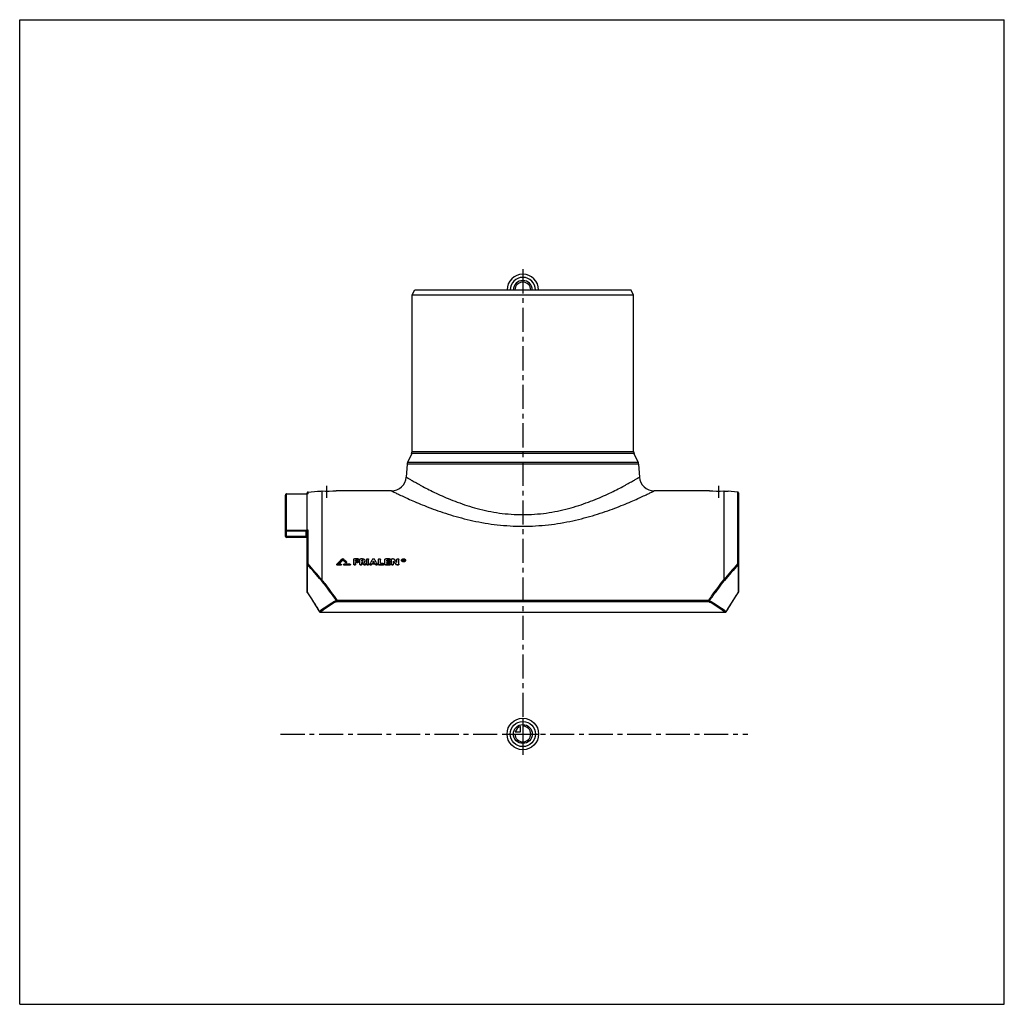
# Model space of a CAD drawing. Header units: millimetres. Extents: x 0 to 1000, y 0 to 1000.
import ezdxf

# ---------------------------------------------------------------- set-up
doc = ezdxf.new("R2010")
doc.units = ezdxf.units.MM
doc.header["$LTSCALE"] = 65.185185
doc.linetypes.add('CENTER', pattern=[0.6, 0.375, -0.075, 0.075, -0.075])
doc.layers.get('0').update_dxf_attribs({"linetype": 'CONTINUOUS'})
for name, color, linetype in [('ACHSEN_S', 7, 'CONTINUOUS'), ('FASEN', 7, 'CONTINUOUS'), ('KOERPER', 7, 'CONTINUOUS'), ('KONST.EL_MIT_GEO', 7, 'CONTINUOUS'), ('KURVEN', 7, 'CONTINUOUS'), ('RUNDUNG', 7, 'CONTINUOUS'), ('SCHNITT', 7, 'CONTINUOUS')]:
    doc.layers.add(name, color=color, linetype=linetype)

msp = doc.modelspace()

# ---------------------------------------------------------------- linework, layer by layer
at = {"color": 7, "linetype": 'Continuous'}
for p, q in [((0, 0), (0, 1000)), ((0, 1000), (1000, 1000)), ((1000, 0), (1000, 1000)), ((0, 0), (1000, 0))]:
    msp.add_line(p, q, dxfattribs=at)
at = {"layer": 'ACHSEN_S', "color": 40, "linetype": 'CENTER'}
for p, q in [((511, 746.5), (511, 253.5)), ((265, 274.5), (739.5, 274.5))]:
    msp.add_line(p, q, dxfattribs=at)
at = {"layer": 'FASEN', "color": 7, "linetype": 'Continuous'}
for p, q in [((398.5, 720.5), (401.4, 725.5)), ((398.5, 720.5), (623.5, 720.5)), ((401.4, 725.5), (620.6, 725.5)), ((623.5, 720.5), (620.6, 725.5)), ((292.9, 520.3), (302.5, 521.1)), ((729.1, 520.3), (719.5, 521.1))]:
    msp.add_line(p, q, dxfattribs=at)
at = {"layer": 'KOERPER', "color": 7, "linetype": 'Continuous'}
for p, q in [((398.5, 561.6), (398.5, 720.5)), ((623.5, 561.6), (623.5, 720.5)), ((377.6, 521.5), (321.5, 521.5)), ((700.5, 521.5), (644.4, 521.5))]:
    msp.add_line(p, q, dxfattribs=at)
at = {"layer": 'KONST.EL_MIT_GEO', "color": 7, "linetype": 'Continuous'}
for p, q in [((328.3, 451.2), (328.3, 451.5)), ((339.2, 446.8), (339.2, 451.8)), ((343.5, 452.5), (340.2, 452.5)), ((341.2, 450.1), (341.2, 451.1)), ((343.5, 451.1), (341.2, 451.1)), ((343.5, 450.9), (341.2, 450.9)), ((343.2, 450.1), (341.2, 450.1)), ((343.5, 450.9), (343.5, 451.1)), ((344.5, 451.6), (344.5, 451.8)), ((345.5, 446.8), (345.5, 451.8)), ((348, 452.5), (346.5, 452.5)), ((347.5, 450.1), (347.5, 451.1)), ((348, 451.1), (347.5, 451.1)), ((348, 450.9), (347.5, 450.9)), ((348, 450.1), (347.5, 450.1)), ((348, 450.9), (348, 451.1)), ((352.4, 446.8), (352.4, 451.8)), ((354.4, 446.8), (354.4, 451.8)), ((359.4, 449.9), (359.4, 450.1)), ((364.3, 446.8), (364.3, 451.8)), ((366.3, 447.7), (366.3, 451.8)), ((370.9, 446.8), (370.9, 451.8)), ((375.6, 452.5), (371.9, 452.5)), ((372.9, 450.1), (372.9, 451.1)), ((375.6, 451.1), (372.9, 451.1)), ((375.6, 450.9), (372.9, 450.9)), ((375.2, 450.1), (372.9, 450.1)), ((375.6, 450.9), (375.6, 451.1)), ((376.6, 451.6), (376.6, 451.8)), ((377.5, 446.8), (377.5, 451.8)), ((379.2, 452.5), (378.5, 452.5)), ((379.5, 446.8), (379.5, 450.1)), ((383.1, 448.7), (383.1, 451.8)), ((385.1, 446.8), (385.1, 451.8)), ((389.4, 450), (389.4, 451.8)), ((389.8, 451.8), (389.4, 451.8)), ((389.7, 450.2), (389.4, 450.2)), ((389.7, 451.1), (389.7, 451.6)), ((389.8, 451.6), (389.7, 451.6)), ((389.8, 451.4), (389.7, 451.4)), ((389.8, 451.1), (389.7, 451.1)), ((389.7, 450), (389.7, 450.9)), ((389.8, 450.9), (389.7, 450.9)), ((389.8, 450.7), (389.7, 450.7)), ((389.8, 451.4), (389.8, 451.6)), ((389.8, 450.7), (389.8, 450.9)), ((390, 450), (389.8, 450.7)), ((390, 451.3), (390, 451.4)), ((390, 450), (390, 450.2)), ((390.3, 450.2), (390, 450.2)), ((390.3, 451.3), (390.3, 451.4)), ((390.3, 451.1), (390.3, 451.2)), ((390.3, 450), (390.3, 450.2)), ((322, 446.7), (322, 446.5)), ((322.6, 446.1), (322.6, 446.3)), ((326, 446.3), (322.6, 446.3)), ((326, 446.1), (322.6, 446.1)), ((326, 447.1), (323.7, 447.1)), ((326, 446.1), (326, 446.3)), ((326.6, 446.5), (326.6, 446.7)), ((328.9, 446.7), (328.9, 446.5)), ((335.3, 447.1), (329.5, 447.1)), ((329.5, 446.1), (329.5, 446.3)), ((335.3, 446.3), (329.5, 446.3)), ((335.3, 446.1), (329.5, 446.1)), ((331, 448.7), (331, 448.9)), ((332, 448.9), (332, 449.1)), ((335.3, 446.1), (335.3, 446.3)), ((335.9, 446.5), (335.9, 446.7)), ((341.2, 446.8), (341.2, 448.7)), ((343.2, 448.7), (341.2, 448.7)), ((343.2, 448.5), (341.2, 448.5)), ((343.2, 448.5), (343.2, 448.7)), ((344.2, 449.2), (344.2, 449.4)), ((347.5, 446.8), (347.5, 448.7)), ((348.2, 448.7), (347.5, 448.7)), ((348.2, 448.5), (347.5, 448.5)), ((348.2, 448.5), (348.2, 448.7)), ((349.5, 446.5), (349.5, 446.7)), ((351.4, 446.8), (351.4, 447)), ((355.4, 447), (355.4, 446.8)), ((357.3, 446.5), (357.3, 446.7)), ((357.6, 447.1), (357.6, 447.3)), ((361.1, 447.3), (357.6, 447.3)), ((361.1, 447.1), (357.6, 447.1)), ((360.2, 448.7), (358.5, 448.7)), ((358.6, 448.7), (358.7, 448.8)), ((360.1, 448.7), (360, 448.8)), ((361.1, 447.1), (361.1, 447.3)), ((361.4, 446.5), (361.4, 446.7)), ((363.3, 446.8), (363.3, 447)), ((365.3, 446.1), (365.3, 446.3)), ((369, 446.3), (365.3, 446.3)), ((369, 446.1), (365.3, 446.1)), ((369, 447.7), (366.3, 447.7)), ((369, 446.1), (369, 446.3)), ((369.9, 446.8), (369.9, 447)), ((371.9, 446.1), (371.9, 446.3)), ((375.6, 446.3), (371.9, 446.3)), ((375.6, 446.1), (371.9, 446.1)), ((372.9, 447.7), (372.9, 448.7)), ((375.2, 448.7), (372.9, 448.7)), ((375.2, 448.5), (372.9, 448.5)), ((375.6, 447.7), (372.9, 447.7)), ((375.2, 448.5), (375.2, 448.7)), ((375.6, 446.1), (375.6, 446.3)), ((376.2, 449.2), (376.2, 449.4)), ((376.6, 446.8), (376.6, 447)), ((382.6, 446.4), (382.6, 446.6)), ((383.5, 446.1), (383.5, 446.3)), ((384.1, 446.3), (383.5, 446.3)), ((384.1, 446.1), (383.5, 446.1)), ((384.1, 446.1), (384.1, 446.3)), ((389.7, 450), (389.4, 450)), ((390.3, 450), (390, 450))]:
    msp.add_line(p, q, dxfattribs=at)
for centre, radius, start, end in [((681.3, 76.1), 516.3, 133.2199, 134.0872), ((683.6, 75.2), 517.5, 133.3661, 134.0603), ((682.9, 75.4), 516.7, 133.3311, 133.9925), ((-24.1, 78.4), 513.2, 46.2189, 46.6359), ((-23.7, 78.1), 512.9, 46.2537, 46.6706), ((-20.7, 80.4), 510.3, 46.297, 46.7835), ((754, 202.5), 467.7, 147.7446, 148.4401), ((755.6, 202.8), 467.1, 148.0361, 148.232), ((-36.9, 202.8), 467.1, 31.768, 31.9639), ((-35.3, 202.5), 467.7, 31.5599, 32.2553), ((17.1, 128.9), 484.3, 40.9964, 41.5506), ((26.7, 135.3), 474.7, 41.3232, 41.8851), ((389.8, 449.7), 2.24, 98.7124, 103.8038), ((389.8, 449.6), 2.32, 96.2279, 98.7381), ((389.9, 449.6), 2.37, 86.3704, 96.1963), ((389.8, 451), 0.355, 85.838, 90.0123), ((389.8, 451.5), 0.35, 270.0065, 274.2615), ((389.8, 451.1), 0.28, 63.0979, 68.0112), ((389.9, 451.3), 0.125, 351.5247, 359.9787), ((390.1, 451.1), 0.287, 347.1172, 359.9461), ((-48.1, 188.7), 474, 32.9796, 33.2748), ((-47.4, 188.6), 473.4, 33.0114, 33.3067), ((-43.2, 190.5), 470.7, 33.0656, 33.3606), ((348.7, 450.9), 2.21, 309.0769, 312.6095), ((754.2, 203.2), 465.5, 148.0048, 148.1574), ((-35.5, 203.2), 465.5, 31.8426, 31.9952), ((17.6, 128.7), 483.9, 41.0308, 41.5852), ((389.8, 452.1), 2.26, 258.6566, 263.7959)]:
    msp.add_arc(centre, radius, start, end, dxfattribs=at)
for centre, end_param in [((390, 274.5), -0.80124), ((390.3, 274.5), -0.80081)]:
    msp.add_ellipse(centre, major_axis=(-39.5, 247.2), ratio=0.15364, start_param=-0.80515, end_param=end_param, dxfattribs=at)
for points, knots in [([(327.8, 452.3), (327.9, 452.5), (328.3, 452.6), (328.6, 452.5), (328.7, 452.3)], [0, 0, 0, 0, 0.50001, 1, 1, 1, 1]), ([(339.2, 451.8), (339.2, 451.9), (339.3, 452.1), (339.5, 452.3), (339.9, 452.5), (340.1, 452.5), (340.2, 452.5)], [0, 0, 0, 0, 0.20782, 0.44231, 0.71038, 1, 1, 1, 1]), ([(343.2, 450.1), (343.3, 450.1), (343.6, 450.1), (343.9, 450), (344.1, 449.7), (344.2, 449.5), (344.2, 449.4)], [0, 0, 0, 0, 0.28819, 0.55557, 0.79057, 1, 1, 1, 1]), ([(343.5, 452.5), (343.7, 452.5), (343.9, 452.5), (344.2, 452.3), (344.5, 452.1), (344.5, 451.9), (344.5, 451.8)], [0, 0, 0, 0, 0.28961, 0.5577, 0.79217, 1, 1, 1, 1]), ([(344.5, 451.8), (344.5, 451.7), (344.5, 451.5), (344.2, 451.3), (343.9, 451.2), (343.7, 451.1), (343.5, 451.1)], [0, 0, 0, 0, 0.20787, 0.44261, 0.7107, 1, 1, 1, 1]), ([(344.5, 451.6), (344.5, 451.5), (344.5, 451.3), (344.2, 451.1), (343.9, 451), (343.7, 450.9), (343.5, 450.9)], [0, 0, 0, 0, 0.20757, 0.44298, 0.70797, 1, 1, 1, 1]), ([(345.5, 451.8), (345.5, 451.9), (345.6, 452.1), (345.8, 452.3), (346.1, 452.5), (346.4, 452.5), (346.5, 452.5)], [0, 0, 0, 0, 0.20782, 0.44231, 0.71038, 1, 1, 1, 1]), ([(348, 452.5), (348.4, 452.5), (349.1, 452.4), (349.9, 452), (350.6, 451.4), (350.7, 450.9), (350.7, 450.6)], [0, 0, 0, 0, 0.28916, 0.55688, 0.79142, 1, 1, 1, 1]), ([(348.7, 450.6), (348.7, 450.7), (348.7, 450.8), (348.5, 451), (348.3, 451.1), (348.1, 451.1), (348, 451.1)], [0, 0, 0, 0, 0.20864, 0.44344, 0.71112, 1, 1, 1, 1]), ([(348.6, 450.7), (348.6, 450.8), (348.4, 450.9), (348.2, 450.9), (348, 450.9)], [0, 0, 0, 0, 0.23124, 1, 1, 1, 1]), ([(348, 450.1), (348.1, 450.1), (348.3, 450.2), (348.5, 450.3), (348.7, 450.4), (348.7, 450.6), (348.7, 450.6)], [0, 0, 0, 0, 0.28866, 0.55635, 0.79132, 1, 1, 1, 1]), ([(348.7, 450.5), (348.7, 450.6), (348.7, 450.6), (348.6, 450.7), (348.6, 450.7)], [0, 0, 0, 0, 0.23464, 1, 1, 1, 1]), ([(350.7, 450.6), (350.7, 450.4), (350.6, 449.9), (350.2, 449.5), (350, 449.3)], [0, 0, 0, 0, 0.47111, 1, 1, 1, 1]), ([(350.7, 450.4), (350.7, 450.2), (350.6, 449.8), (350.3, 449.4), (350.2, 449.3)], [0, 0, 0, 0, 0.47484, 1, 1, 1, 1]), ([(352.4, 451.8), (352.4, 451.9), (352.5, 452.1), (352.7, 452.3), (353, 452.5), (353.4, 452.5), (353.8, 452.5), (354.1, 452.3), (354.3, 452.1), (354.4, 451.9), (354.4, 451.8)], [0, 0, 0, 0, 0.10391, 0.22114, 0.35519, 0.5, 0.64481, 0.77886, 0.89609, 1, 1, 1, 1]), ([(358.4, 452.1), (358.5, 452.2), (358.8, 452.5), (359.4, 452.6), (359.9, 452.5), (360.2, 452.2), (360.3, 452.1)], [0, 0, 0, 0, 0.23041, 0.50004, 0.76965, 1, 1, 1, 1]), ([(364.3, 451.8), (364.3, 451.9), (364.4, 452.1), (364.6, 452.3), (365, 452.5), (365.3, 452.5), (365.7, 452.5), (366, 452.3), (366.3, 452.1), (366.3, 451.9), (366.3, 451.8)], [0, 0, 0, 0, 0.10391, 0.22114, 0.35519, 0.5, 0.64481, 0.77886, 0.89609, 1, 1, 1, 1]), ([(370.9, 451.8), (370.9, 451.9), (371, 452.1), (371.2, 452.3), (371.6, 452.5), (371.8, 452.5), (371.9, 452.5)], [0, 0, 0, 0, 0.20782, 0.44231, 0.71038, 1, 1, 1, 1]), ([(375.2, 450.1), (375.4, 450.1), (375.6, 450.1), (375.9, 450), (376.2, 449.7), (376.2, 449.5), (376.2, 449.4)], [0, 0, 0, 0, 0.28819, 0.55557, 0.79057, 1, 1, 1, 1]), ([(375.6, 452.5), (375.7, 452.5), (375.9, 452.5), (376.3, 452.3), (376.5, 452.1), (376.6, 451.9), (376.6, 451.8)], [0, 0, 0, 0, 0.28961, 0.5577, 0.79217, 1, 1, 1, 1]), ([(376.6, 451.8), (376.6, 451.7), (376.5, 451.5), (376.3, 451.3), (375.9, 451.2), (375.7, 451.1), (375.6, 451.1)], [0, 0, 0, 0, 0.20787, 0.44261, 0.7107, 1, 1, 1, 1]), ([(376.6, 451.6), (376.6, 451.5), (376.5, 451.3), (376.3, 451.1), (375.9, 451), (375.7, 450.9), (375.6, 450.9)], [0, 0, 0, 0, 0.20757, 0.44298, 0.70797, 1, 1, 1, 1]), ([(377.5, 451.8), (377.5, 451.9), (377.6, 452.1), (377.8, 452.3), (378.2, 452.5), (378.4, 452.5), (378.5, 452.5)], [0, 0, 0, 0, 0.20782, 0.44231, 0.71038, 1, 1, 1, 1]), ([(379.2, 452.5), (379.3, 452.5), (379.6, 452.5), (379.9, 452.4), (380, 452.2)], [0, 0, 0, 0, 0.27265, 1, 1, 1, 1]), ([(383.1, 451.8), (383.1, 451.9), (383.2, 452.1), (383.4, 452.3), (383.7, 452.5), (384.1, 452.5), (384.5, 452.5), (384.8, 452.3), (385, 452.1), (385.1, 451.9), (385.1, 451.8)], [0, 0, 0, 0, 0.10391, 0.22114, 0.35519, 0.5, 0.64481, 0.77886, 0.89609, 1, 1, 1, 1]), ([(387.7, 451), (387.7, 451.2), (387.8, 451.6), (388.3, 452.1), (389, 452.4), (389.9, 452.6), (390.7, 452.4), (391.4, 452.1), (391.9, 451.6), (392, 451.2), (392, 451)], [0, 0, 0, 0, 0.10417, 0.22142, 0.35534, 0.5, 0.64466, 0.77857, 0.89583, 1, 1, 1, 1]), ([(392, 451), (392, 450.8), (391.9, 450.4), (391.4, 449.9), (390.7, 449.6), (389.9, 449.5), (389, 449.6), (388.3, 449.9), (387.8, 450.4), (387.7, 450.8), (387.7, 451)], [0, 0, 0, 0, 0.10422, 0.22176, 0.35568, 0.5, 0.64432, 0.77824, 0.89578, 1, 1, 1, 1]), ([(392, 450.8), (392, 450.6), (391.9, 450.2), (391.4, 449.7), (390.7, 449.4), (389.9, 449.3), (389, 449.4), (388.3, 449.7), (387.8, 450.2), (387.7, 450.6), (387.7, 450.8)], [0, 0, 0, 0, 0.10473, 0.22174, 0.35594, 0.50016, 0.64403, 0.77846, 0.8954, 1, 1, 1, 1]), ([(391.5, 451), (391.5, 451.2), (391.4, 451.5), (391, 451.9), (390.5, 452.1), (389.9, 452.2), (389.2, 452.1), (388.7, 451.9), (388.3, 451.5), (388.2, 451.2), (388.2, 451)], [0, 0, 0, 0, 0.10417, 0.22146, 0.35538, 0.5, 0.64462, 0.77854, 0.89583, 1, 1, 1, 1]), ([(388.3, 451.2), (388.3, 451.2), (388.3, 451.1), (388.2, 451), (388.2, 450.9)], [0, 0, 0, 0, 0.25605, 1, 1, 1, 1]), ([(388.2, 451), (388.2, 450.9), (388.3, 450.6), (388.5, 450.3), (388.9, 450), (389.2, 449.9), (389.4, 449.9)], [0, 0, 0, 0, 0.21454, 0.44909, 0.71213, 1, 1, 1, 1]), ([(389.3, 451.9), (389.1, 451.8), (388.7, 451.7), (388.4, 451.4), (388.3, 451.2)], [0, 0, 0, 0, 0.5367, 1, 1, 1, 1]), ([(389.8, 451.8), (389.8, 451.8), (390, 451.8), (390.2, 451.7), (390.3, 451.6), (390.3, 451.5), (390.3, 451.4)], [0, 0, 0, 0, 0.28935, 0.55729, 0.7919, 1, 1, 1, 1]), ([(390, 451.4), (390, 451.5), (389.9, 451.6), (389.8, 451.6), (389.8, 451.6)], [0, 0, 0, 0, 0.43817, 1, 1, 1, 1]), ([(389.8, 451.1), (389.8, 451.1), (389.9, 451.1), (390, 451.2), (390, 451.3)], [0, 0, 0, 0, 0.55459, 1, 1, 1, 1]), ([(390, 451.2), (390, 451.3), (390, 451.3), (389.9, 451.3), (389.9, 451.3)], [0, 0, 0, 0, 0.22746, 1, 1, 1, 1]), ([(391.4, 451.2), (391.3, 451.4), (390.8, 451.8), (390.3, 451.9), (390, 452)], [0, 0, 0, 0, 0.45957, 1, 1, 1, 1]), ([(390.2, 451), (390.2, 451), (390.2, 451), (390.1, 451), (390.1, 451)], [0, 0, 0, 0, 0.24033, 1, 1, 1, 1]), ([(390.3, 451), (390.3, 451), (390.3, 450.9), (390.2, 450.8), (390.2, 450.8)], [0, 0, 0, 0, 0.23076, 1, 1, 1, 1]), ([(390.3, 451.3), (390.3, 451.2), (390.3, 451.2), (390.3, 451.1), (390.3, 451.1)], [0, 0, 0, 0, 0.73692, 1, 1, 1, 1]), ([(390.4, 449.9), (390.6, 450), (390.8, 450.1), (391.2, 450.3), (391.4, 450.6), (391.5, 450.9), (391.5, 451)], [0, 0, 0, 0, 0.28694, 0.5489, 0.78371, 1, 1, 1, 1]), ([(391.5, 450.9), (391.5, 450.9), (391.5, 451), (391.4, 451.2), (391.4, 451.2)], [0, 0, 0, 0, 0.24393, 1, 1, 1, 1]), ([(322, 446.7), (322, 446.7), (322, 446.8), (322.1, 446.9), (322.1, 447)], [0, 0, 0, 0, 0.23995, 1, 1, 1, 1]), ([(322.6, 446.3), (322.5, 446.3), (322.4, 446.3), (322.2, 446.4), (322, 446.5), (322, 446.6), (322, 446.7)], [0, 0, 0, 0, 0.28643, 0.55301, 0.78878, 1, 1, 1, 1]), ([(322.6, 446.1), (322.5, 446.1), (322.4, 446.1), (322.2, 446.2), (322, 446.3), (322, 446.4), (322, 446.5)], [0, 0, 0, 0, 0.28878, 0.55125, 0.79123, 1, 1, 1, 1]), ([(326, 447.1), (326.1, 447.1), (326.3, 447.1), (326.5, 447), (326.6, 446.9), (326.6, 446.8), (326.6, 446.7)], [0, 0, 0, 0, 0.2866, 0.55318, 0.78881, 1, 1, 1, 1]), ([(326.6, 446.7), (326.6, 446.6), (326.6, 446.5), (326.5, 446.4), (326.3, 446.3), (326.1, 446.3), (326, 446.3)], [0, 0, 0, 0, 0.21124, 0.44703, 0.71362, 1, 1, 1, 1]), ([(326.6, 446.5), (326.6, 446.4), (326.6, 446.3), (326.5, 446.2), (326.3, 446.1), (326.1, 446.1), (326, 446.1)], [0, 0, 0, 0, 0.21096, 0.44833, 0.70968, 1, 1, 1, 1]), ([(328.9, 446.7), (328.9, 446.8), (329, 446.9), (329.1, 447), (329.3, 447.1), (329.4, 447.1), (329.5, 447.1)], [0, 0, 0, 0, 0.21121, 0.44686, 0.71344, 1, 1, 1, 1]), ([(329.5, 446.3), (329.4, 446.3), (329.3, 446.3), (329.1, 446.4), (329, 446.5), (328.9, 446.6), (328.9, 446.7)], [0, 0, 0, 0, 0.28642, 0.553, 0.78878, 1, 1, 1, 1]), ([(329.5, 446.1), (329.4, 446.1), (329.3, 446.1), (329.1, 446.2), (329, 446.3), (328.9, 446.4), (328.9, 446.5)], [0, 0, 0, 0, 0.28825, 0.55154, 0.79099, 1, 1, 1, 1]), ([(332, 449.1), (332, 449.1), (332, 449), (331.9, 448.9), (331.8, 448.8), (331.6, 448.7), (331.3, 448.7), (331, 448.8), (331, 448.9)], [0, 0, 0, 0, 0.1012, 0.21091, 0.33313, 0.46674, 0.74562, 1, 1, 1, 1]), ([(332, 448.9), (332, 448.9), (332, 448.8), (331.9, 448.6), (331.6, 448.5), (331.3, 448.5), (331, 448.6), (331, 448.7)], [0, 0, 0, 0, 0.10155, 0.2129, 0.46422, 0.74382, 1, 1, 1, 1]), ([(331.9, 449.4), (331.9, 449.3), (332, 449.3), (332, 449.2), (332, 449.1)], [0, 0, 0, 0, 0.26985, 1, 1, 1, 1]), ([(335.3, 447.1), (335.4, 447.1), (335.5, 447.1), (335.7, 447), (335.8, 446.9), (335.9, 446.8), (335.9, 446.7)], [0, 0, 0, 0, 0.2866, 0.55318, 0.78881, 1, 1, 1, 1]), ([(335.9, 446.7), (335.9, 446.6), (335.8, 446.5), (335.7, 446.4), (335.5, 446.3), (335.4, 446.3), (335.3, 446.3)], [0, 0, 0, 0, 0.21124, 0.44703, 0.71362, 1, 1, 1, 1]), ([(335.9, 446.5), (335.9, 446.4), (335.8, 446.3), (335.7, 446.2), (335.5, 446.1), (335.4, 446.1), (335.3, 446.1)], [0, 0, 0, 0, 0.21096, 0.44833, 0.70968, 1, 1, 1, 1]), ([(341.2, 447), (341.2, 446.9), (341.2, 446.7), (340.9, 446.5), (340.6, 446.3), (340.2, 446.3), (339.9, 446.3), (339.5, 446.5), (339.3, 446.7), (339.2, 446.9), (339.2, 447)], [0, 0, 0, 0, 0.10553, 0.2234, 0.35676, 0.5, 0.64325, 0.7766, 0.89448, 1, 1, 1, 1]), ([(341.2, 446.8), (341.2, 446.7), (341.2, 446.5), (340.9, 446.3), (340.6, 446.1), (340.2, 446.1), (339.9, 446.1), (339.5, 446.3), (339.3, 446.5), (339.2, 446.7), (339.2, 446.8)], [0, 0, 0, 0, 0.1068, 0.2231, 0.35757, 0.49978, 0.64286, 0.77664, 0.89334, 1, 1, 1, 1]), ([(344.2, 449.4), (344.2, 449.4), (344.1, 449.2), (343.9, 448.9), (343.6, 448.8), (343.3, 448.7), (343.2, 448.7)], [0, 0, 0, 0, 0.20948, 0.44472, 0.71211, 1, 1, 1, 1]), ([(344.2, 449.2), (344.2, 449.1), (344.1, 448.9), (343.9, 448.7), (343.6, 448.6), (343.3, 448.5), (343.2, 448.5)], [0, 0, 0, 0, 0.20913, 0.44503, 0.70933, 1, 1, 1, 1]), ([(347.5, 447), (347.5, 446.9), (347.4, 446.7), (347.2, 446.5), (346.9, 446.3), (346.5, 446.3), (346.1, 446.3), (345.8, 446.5), (345.6, 446.7), (345.5, 446.9), (345.5, 447)], [0, 0, 0, 0, 0.10553, 0.2234, 0.35676, 0.5, 0.64325, 0.7766, 0.89448, 1, 1, 1, 1]), ([(347.5, 446.8), (347.5, 446.7), (347.4, 446.5), (347.2, 446.3), (346.9, 446.1), (346.5, 446.1), (346.1, 446.1), (345.8, 446.3), (345.6, 446.5), (345.5, 446.7), (345.5, 446.8)], [0, 0, 0, 0, 0.1068, 0.2231, 0.35757, 0.49978, 0.64286, 0.77664, 0.89334, 1, 1, 1, 1]), ([(351.4, 447), (351.4, 446.9), (351.4, 446.7), (351.2, 446.5), (350.9, 446.4), (350.5, 446.3), (350, 446.3), (349.6, 446.5), (349.5, 446.7)], [0, 0, 0, 0, 0.10311, 0.21575, 0.34165, 0.47858, 0.75735, 1, 1, 1, 1]), ([(351.4, 446.8), (351.4, 446.7), (351.4, 446.5), (351.2, 446.3), (350.9, 446.2), (350.5, 446.1), (350, 446.1), (349.6, 446.3), (349.5, 446.5)], [0, 0, 0, 0, 0.10158, 0.21496, 0.34125, 0.47636, 0.75606, 1, 1, 1, 1]), ([(351.3, 447.3), (351.3, 447.3), (351.4, 447.2), (351.4, 447.1), (351.4, 447)], [0, 0, 0, 0, 0.25995, 1, 1, 1, 1]), ([(354.4, 447), (354.4, 446.9), (354.3, 446.7), (354.1, 446.5), (353.8, 446.3), (353.4, 446.3), (353, 446.3), (352.7, 446.5), (352.5, 446.7), (352.4, 446.9), (352.4, 447)], [0, 0, 0, 0, 0.10553, 0.2234, 0.35676, 0.5, 0.64325, 0.7766, 0.89448, 1, 1, 1, 1]), ([(354.4, 446.8), (354.4, 446.7), (354.3, 446.5), (354.1, 446.3), (353.8, 446.1), (353.4, 446.1), (353, 446.1), (352.7, 446.3), (352.5, 446.5), (352.4, 446.7), (352.4, 446.8)], [0, 0, 0, 0, 0.1068, 0.2231, 0.35757, 0.49978, 0.64286, 0.77664, 0.89334, 1, 1, 1, 1]), ([(355.4, 447), (355.4, 447.1), (355.4, 447.2), (355.4, 447.3), (355.4, 447.3)], [0, 0, 0, 0, 0.74094, 1, 1, 1, 1]), ([(357.3, 446.7), (357.2, 446.6), (356.8, 446.3), (356.3, 446.3), (355.8, 446.4), (355.6, 446.5), (355.4, 446.7), (355.4, 446.9), (355.4, 447)], [0, 0, 0, 0, 0.24138, 0.52018, 0.65751, 0.78382, 0.89674, 1, 1, 1, 1]), ([(357.3, 446.5), (357.2, 446.3), (356.8, 446.1), (356.3, 446.1), (355.8, 446.2), (355.6, 446.3), (355.4, 446.5), (355.4, 446.7), (355.4, 446.8)], [0, 0, 0, 0, 0.24211, 0.52228, 0.65747, 0.78507, 0.89778, 1, 1, 1, 1]), ([(363.3, 447), (363.3, 446.9), (363.3, 446.7), (363.1, 446.5), (362.9, 446.4), (362.5, 446.3), (361.9, 446.3), (361.5, 446.6), (361.4, 446.7)], [0, 0, 0, 0, 0.10326, 0.21618, 0.34248, 0.47981, 0.75861, 1, 1, 1, 1]), ([(363.3, 446.8), (363.3, 446.7), (363.3, 446.5), (363.1, 446.3), (362.9, 446.2), (362.5, 446.1), (361.9, 446.1), (361.5, 446.3), (361.4, 446.5)], [0, 0, 0, 0, 0.10182, 0.21529, 0.34219, 0.4776, 0.75739, 1, 1, 1, 1]), ([(363.3, 447.3), (363.3, 447.3), (363.3, 447.2), (363.3, 447.1), (363.3, 447)], [0, 0, 0, 0, 0.25905, 1, 1, 1, 1]), ([(365.3, 446.3), (365.2, 446.3), (364.9, 446.3), (364.6, 446.5), (364.4, 446.7), (364.3, 446.9), (364.3, 447)], [0, 0, 0, 0, 0.2865, 0.55317, 0.78894, 1, 1, 1, 1]), ([(365.3, 446.1), (365.2, 446.1), (364.9, 446.1), (364.6, 446.3), (364.4, 446.5), (364.3, 446.7), (364.3, 446.8)], [0, 0, 0, 0, 0.28695, 0.55366, 0.78848, 1, 1, 1, 1]), ([(369, 447.7), (369.1, 447.7), (369.3, 447.7), (369.7, 447.5), (369.9, 447.3), (369.9, 447.1), (369.9, 447)], [0, 0, 0, 0, 0.28678, 0.55347, 0.78898, 1, 1, 1, 1]), ([(369.9, 447), (369.9, 446.9), (369.9, 446.7), (369.7, 446.5), (369.3, 446.3), (369.1, 446.3), (369, 446.3)], [0, 0, 0, 0, 0.21107, 0.44682, 0.71352, 1, 1, 1, 1]), ([(369.9, 446.8), (369.9, 446.7), (369.9, 446.5), (369.7, 446.3), (369.3, 446.1), (369.1, 446.1), (369, 446.1)], [0, 0, 0, 0, 0.2107, 0.44711, 0.71072, 1, 1, 1, 1]), ([(371.9, 446.3), (371.8, 446.3), (371.6, 446.3), (371.2, 446.5), (371, 446.7), (370.9, 446.9), (370.9, 447)], [0, 0, 0, 0, 0.2865, 0.55317, 0.78894, 1, 1, 1, 1]), ([(371.9, 446.1), (371.8, 446.1), (371.6, 446.1), (371.2, 446.3), (371, 446.5), (370.9, 446.7), (370.9, 446.8)], [0, 0, 0, 0, 0.28695, 0.55366, 0.78848, 1, 1, 1, 1]), ([(376.2, 449.4), (376.2, 449.4), (376.2, 449.2), (375.9, 448.9), (375.6, 448.8), (375.4, 448.7), (375.2, 448.7)], [0, 0, 0, 0, 0.20948, 0.44472, 0.71211, 1, 1, 1, 1]), ([(376.2, 449.2), (376.2, 449.1), (376.2, 448.9), (375.9, 448.7), (375.6, 448.6), (375.4, 448.5), (375.2, 448.5)], [0, 0, 0, 0, 0.20913, 0.44503, 0.70933, 1, 1, 1, 1]), ([(375.6, 447.7), (375.7, 447.7), (375.9, 447.7), (376.3, 447.5), (376.5, 447.3), (376.6, 447.1), (376.6, 447)], [0, 0, 0, 0, 0.28678, 0.55347, 0.78898, 1, 1, 1, 1]), ([(376.6, 447), (376.6, 446.9), (376.5, 446.7), (376.3, 446.5), (375.9, 446.3), (375.7, 446.3), (375.6, 446.3)], [0, 0, 0, 0, 0.21107, 0.44682, 0.71352, 1, 1, 1, 1]), ([(376.6, 446.8), (376.6, 446.7), (376.5, 446.5), (376.3, 446.3), (375.9, 446.1), (375.7, 446.1), (375.6, 446.1)], [0, 0, 0, 0, 0.2107, 0.44711, 0.71072, 1, 1, 1, 1]), ([(379.5, 447), (379.5, 446.9), (379.5, 446.7), (379.2, 446.5), (378.9, 446.3), (378.5, 446.3), (378.2, 446.3), (377.8, 446.5), (377.6, 446.7), (377.5, 446.9), (377.5, 447)], [0, 0, 0, 0, 0.10553, 0.2234, 0.35676, 0.5, 0.64325, 0.7766, 0.89448, 1, 1, 1, 1]), ([(379.5, 446.8), (379.5, 446.7), (379.5, 446.5), (379.2, 446.3), (378.9, 446.1), (378.5, 446.1), (378.2, 446.1), (377.8, 446.3), (377.6, 446.5), (377.5, 446.7), (377.5, 446.8)], [0, 0, 0, 0, 0.1068, 0.2231, 0.35757, 0.49978, 0.64286, 0.77664, 0.89334, 1, 1, 1, 1]), ([(383.5, 446.3), (383.4, 446.3), (383.1, 446.3), (382.8, 446.5), (382.6, 446.6)], [0, 0, 0, 0, 0.27128, 1, 1, 1, 1]), ([(383.5, 446.1), (383.4, 446.1), (383.1, 446.1), (382.8, 446.2), (382.6, 446.4)], [0, 0, 0, 0, 0.27289, 1, 1, 1, 1]), ([(385.1, 447), (385.1, 446.9), (385, 446.7), (384.8, 446.5), (384.5, 446.3), (384.2, 446.3), (384.1, 446.3)], [0, 0, 0, 0, 0.21106, 0.44683, 0.71351, 1, 1, 1, 1]), ([(385.1, 446.8), (385.1, 446.7), (385, 446.5), (384.8, 446.3), (384.5, 446.1), (384.2, 446.1), (384.1, 446.1)], [0, 0, 0, 0, 0.21141, 0.44733, 0.7129, 1, 1, 1, 1]), ([(389.6, 449.9), (389.8, 449.8), (390.1, 449.9), (390.3, 449.9), (390.4, 449.9)], [0, 0, 0, 0, 0.75266, 1, 1, 1, 1])]:
    msp.add_open_spline(points, degree=3, knots=knots, dxfattribs=at)
for points in [[(389.9, 451.4), (389.9, 451.4), (389.8, 451.4), (389.8, 451.4)], [(390.3, 451.1), (390.3, 451.1), (390.2, 451.1), (390.2, 451)], [(357.3, 446.7), (357.4, 446.9), (357.5, 447.1), (357.6, 447.3)], [(357.3, 446.5), (357.4, 446.7), (357.5, 446.9), (357.6, 447.1)], [(361.4, 446.7), (361.3, 446.9), (361.2, 447.1), (361.1, 447.3)], [(361.4, 446.5), (361.3, 446.7), (361.2, 446.9), (361.1, 447.1)]]:
    msp.add_open_spline(points, degree=3, dxfattribs=at)
at = {"layer": 'KURVEN', "color": 40, "linetype": 'Continuous'}
for p, q in [((511, 741.5), (511, 725.5)), ((511, 290.5), (511, 258.5)), ((508.8, 276.7), (508.8, 282.2)), ((495, 274.5), (527, 274.5)), ((503.3, 276.7), (508.8, 276.7))]:
    msp.add_line(p, q, dxfattribs=at)
for radius in [16, 12.8, 9.6]:
    msp.add_circle((511, 274.5), radius, dxfattribs=at)
for centre, radius, start, end in [((511, 725.5), 16, 0, 180), ((511, 725.5), 12.8, 0, 180), ((511, 725.5), 9.6, 0, 179.9999), ((511, 725.5), 8, 0, 179.9999), ((511, 274.5), 8, 180, 90), ((511, 274.5), 8, 105.962, 164.038)]:
    msp.add_arc(centre, radius, start, end, dxfattribs=at)
at = {"layer": 'RUNDUNG', "color": 7, "linetype": 'Continuous'}
for p, q in [((398.5, 561.6), (623.5, 561.6)), ((398.1, 559.5), (393.9, 550.3)), ((628.1, 550.3), (393.9, 550.3)), ((623.9, 559.5), (398.1, 559.5)), ((623.9, 559.5), (628.1, 550.3)), ((393.4, 548.6), (392.5, 535.5)), ((628.6, 548.6), (393.4, 548.6)), ((628.6, 548.6), (629.5, 535.5)), ((292.9, 518.6), (292.9, 520.3)), ((729.1, 520.3), (729.1, 447.2)), ((270, 475.2), (270, 517.2)), ((271, 474.2), (271, 518.4)), ((271, 518.4), (291.2, 518.4)), ((292, 481.1), (292, 519.3)), ((292.9, 518.6), (292.8, 518.5)), ((730, 519.3), (730, 418.6)), ((270, 480.8), (291.3, 480.8)), ((271, 481.7), (292, 481.7)), ((292.1, 480.4), (291.3, 480.8)), ((292.9, 481.5), (292, 481.4)), ((292.9, 447.2), (292.9, 481.5)), ((292, 475.2), (270, 475.2)), ((291, 474.2), (271, 474.2)), ((291, 474.2), (291, 479.6)), ((292, 479.6), (291, 479.6)), ((292, 418.6), (292, 479.6)), ((292, 446.5), (292.2, 446.5)), ((292.2, 418.6), (292.2, 446.5)), ((730, 446.5), (729.8, 446.5)), ((729.8, 446.5), (729.8, 418.6)), ((292.2, 418.6), (292, 418.6)), ((292.2, 418), (293.5, 416)), ((293.5, 416), (294.9, 413.9)), ((294.9, 413.9), (296.3, 411.8)), ((296.3, 411.8), (297.7, 409.6)), ((322, 410.6), (322, 409.2)), ((322, 410.6), (700, 410.6)), ((700, 410.6), (700, 409.2)), ((730, 418.6), (729.8, 418.6)), ((297.6, 409.6), (299, 407.4)), ((299, 407.4), (300.4, 405.2)), ((300.4, 405.2), (301.8, 403)), ((301.8, 403), (303.2, 400.7)), ((303.2, 400.7), (304.5, 398.6)), ((322, 409.2), (700, 409.2)), ((305.3, 398.1), (305.3, 398.3)), ((305.3, 398.3), (716.7, 398.3)), ((305.3, 398.1), (716.7, 398.1)), ((716.7, 398.3), (716.7, 398.1))]:
    msp.add_line(p, q, dxfattribs=at)
msp.add_lwpolyline([(717.5, 398.6), (718.8, 400.7), (720.2, 403), (721.6, 405.2), (723, 407.4), (724.4, 409.6), (725.7, 411.8), (727.1, 413.9), (728.5, 416), (729.8, 418)], dxfattribs=at)
for centre, radius, start, end in [((393.5, 561.6), 5, 335.556, 360), ((628.5, 561.6), 5, 180, 204.444), ((398.4, 548.3), 5, 155.556, 176), ((623.6, 548.3), 5, 4, 24.444), ((377.6, 536.5), 15, 270, 356), ((644.4, 536.5), 15, 184, 270), ((293, 519.3), 1, 95, 180), ((729, 519.3), 1, 0, 85), ((291.2, 528.1), 9.74, 269.9524, 274.8661), ((293, 517.6), 0.986, 95.1307, 108.4513), ((296.3, 474), 8.52, 120.2025, 120.5072), ((271, 475.2), 1, 180, 270), ((291, 473.2), 1, 0, 90), ((-1075.3, -754.8), 1820.3, 40.6213, 41.2981), ((-1084.9, -753.6), 1827.6, 40.4003, 41.0749), ((2048.8, -703.6), 1751.1, 138.9103, 139.6151), ((2040, -705), 1744.3, 138.6872, 139.3934), ((307, 429.4), 1.58, 90.0184, 93.1893), ((293, 418.6), 1, 180, 213.4657), ((292.4, 418.2), 0.323, 211.3368, 213.4523), ((729, 418.6), 1, 326.5332, 360), ((305.3, 399.1), 1, 211.2146, 270), ((716.7, 399.1), 1, 270, 328.7854)]:
    msp.add_arc(centre, radius, start, end, dxfattribs=at)
for points, knots in [([(392.5, 535.5), (392.5, 535.5), (392.5, 535.4), (392.6, 535.4), (392.6, 535.4), (392.7, 535.4), (392.8, 535.3), (392.9, 535.2), (393.1, 535.1), (393.5, 534.9), (393.9, 534.7), (394.3, 534.4), (395.1, 533.9), (396.2, 533.3), (397.8, 532.3), (399.7, 531.3), (401.8, 530.1), (404.1, 528.8), (407.7, 526.8), (412.8, 524.1), (419.5, 520.7), (427.1, 517.1), (435.5, 513.5), (444.6, 509.9), (454.3, 506.5), (468.5, 502.3), (487.4, 498.4), (511, 496.8), (534.6, 498.4), (553.5, 502.3), (567.7, 506.5), (577.4, 509.9), (586.5, 513.5), (594.9, 517.1), (602.5, 520.7), (609.2, 524.1), (614.3, 526.8), (617.9, 528.8), (620.2, 530.1), (622.3, 531.3), (624.2, 532.3), (625.8, 533.3), (626.9, 533.9), (627.7, 534.4), (628.1, 534.7), (628.5, 534.9), (628.9, 535.1), (629.1, 535.2), (629.2, 535.3), (629.3, 535.4), (629.4, 535.4), (629.4, 535.4), (629.5, 535.4), (629.5, 535.5), (629.5, 535.5)], [0, 0, 0, 0, 0.00004, 0.00017, 0.00038, 0.00068, 0.00106, 0.00153, 0.00271, 0.00424, 0.00609, 0.00827, 0.01078, 0.01676, 0.02399, 0.03243, 0.04203, 0.05274, 0.06451, 0.09102, 0.12115, 0.15454, 0.19081, 0.22968, 0.27083, 0.314, 0.40509, 0.5, 0.59491, 0.686, 0.72917, 0.77032, 0.80919, 0.84547, 0.87885, 0.90898, 0.93549, 0.94726, 0.95797, 0.96757, 0.97601, 0.98324, 0.98922, 0.99173, 0.99391, 0.99576, 0.99729, 0.99847, 0.99894, 0.99932, 0.99962, 0.99983, 0.99996, 1, 1, 1, 1]), ([(377.6, 521.5), (377.6, 521.5), (377.6, 521.5), (377.6, 521.5), (377.7, 521.4), (377.8, 521.4), (378, 521.3), (378.3, 521.1), (378.7, 520.9), (379.1, 520.7), (379.7, 520.4), (380.6, 520), (382, 519.3), (383.8, 518.4), (386, 517.4), (388.4, 516.2), (391.2, 515), (395.4, 513), (401.3, 510.4), (409.2, 507.2), (417.9, 503.7), (427.4, 500.3), (437.8, 497), (448.8, 493.8), (464.5, 490), (485.3, 486.5), (511, 485.1), (536.7, 486.5), (557.5, 490), (573.2, 493.8), (584.2, 497), (594.6, 500.3), (604.1, 503.7), (612.8, 507.2), (620.7, 510.4), (626.6, 513), (630.8, 515), (633.6, 516.2), (636, 517.4), (638.2, 518.4), (640, 519.3), (641.4, 520), (642.3, 520.4), (642.9, 520.7), (643.3, 520.9), (643.7, 521.1), (644, 521.3), (644.2, 521.4), (644.3, 521.4), (644.4, 521.5), (644.4, 521.5), (644.4, 521.5), (644.4, 521.5)], [0, 0, 0, 0, 0.00004, 0.00017, 0.00039, 0.0007, 0.00157, 0.00278, 0.00434, 0.00624, 0.00848, 0.01105, 0.01717, 0.02456, 0.03318, 0.04298, 0.0539, 0.06589, 0.09284, 0.12339, 0.15712, 0.19366, 0.23265, 0.27377, 0.31672, 0.40676, 0.5, 0.59324, 0.68329, 0.72623, 0.76735, 0.80634, 0.84288, 0.87661, 0.90716, 0.93411, 0.9461, 0.95702, 0.96682, 0.97544, 0.98283, 0.98895, 0.99152, 0.99376, 0.99566, 0.99722, 0.99843, 0.9993, 0.99961, 0.99983, 0.99996, 1, 1, 1, 1]), ([(271, 518.4), (270.8, 518.4), (270.5, 518.3), (270.2, 518), (270, 517.6), (270, 517.3), (270, 517.2)], [0, 0, 0, 0, 0.28607, 0.54121, 0.77502, 1, 1, 1, 1]), ([(292.8, 518.5), (292.7, 518.5), (292.5, 518.5), (292.2, 518.4), (292, 518.4)], [0, 0, 0, 0, 0.23588, 1, 1, 1, 1]), ([(271, 481.7), (270.9, 481.7), (270.6, 481.6), (270.3, 481.4), (270.1, 481.2), (270, 480.9), (270, 480.8)], [0, 0, 0, 0, 0.26929, 0.52771, 0.76993, 1, 1, 1, 1]), ([(291.3, 480.8), (291.3, 480.9), (291.5, 481.1), (291.8, 481.2), (292, 481.3)], [0, 0, 0, 0, 0.25406, 1, 1, 1, 1]), ([(292.1, 480.4), (292.2, 480.6), (292.4, 480.9), (292.5, 481.2), (292.6, 481.4)], [0, 0, 0, 0, 0.53745, 1, 1, 1, 1]), ([(292, 446.5), (292, 446.6), (292.1, 446.8), (292.3, 447), (292.6, 447.2), (292.8, 447.2), (292.9, 447.2)], [0, 0, 0, 0, 0.21043, 0.44498, 0.71113, 1, 1, 1, 1]), ([(292.2, 446.5), (292.3, 446.6), (292.4, 446.9), (292.7, 447.1), (292.9, 447.2)], [0, 0, 0, 0, 0.24061, 1, 1, 1, 1]), ([(730, 446.5), (730, 446.6), (729.9, 446.8), (729.7, 447), (729.4, 447.2), (729.2, 447.2), (729.1, 447.2)], [0, 0, 0, 0, 0.21043, 0.44498, 0.71113, 1, 1, 1, 1]), ([(729.1, 447.2), (729.2, 447.2), (729.4, 447), (729.7, 446.8), (729.8, 446.5)], [0, 0, 0, 0, 0.25318, 1, 1, 1, 1]), ([(307, 430.9), (306.9, 430.9), (306.6, 430.7), (306.4, 430.4), (306.3, 430.3)], [0, 0, 0, 0, 0.51006, 1, 1, 1, 1]), ([(307, 430.9), (306.9, 430.9), (306.6, 430.7), (306.4, 430.5), (306.3, 430.3)], [0, 0, 0, 0, 0.25363, 1, 1, 1, 1]), ([(306.3, 430.3), (307.6, 428.7), (312.7, 422), (317.7, 415.2), (321.4, 410.1)], [0, 0, 0, 0, 0.24525, 1, 1, 1, 1]), ([(307, 430.9), (308.3, 429.3), (313.4, 422.6), (318.3, 415.8), (322, 410.6)], [0, 0, 0, 0, 0.24525, 1, 1, 1, 1]), ([(700, 410.6), (701.2, 412.4), (706.1, 419.2), (711.2, 426), (715, 431)], [0, 0, 0, 0, 0.25461, 1, 1, 1, 1]), ([(700.6, 410.1), (701.9, 411.8), (706.8, 418.6), (711.9, 425.3), (715.7, 430.3)], [0, 0, 0, 0, 0.2546, 1, 1, 1, 1]), ([(715, 431), (715, 431), (715, 430.9), (715, 430.9), (715, 430.9)], [0, 0, 0, 0, 0.72195, 1, 1, 1, 1]), ([(715, 430.9), (715.1, 430.9), (715.4, 430.7), (715.6, 430.5), (715.7, 430.3)], [0, 0, 0, 0, 0.25458, 1, 1, 1, 1]), ([(292.1, 418.4), (292.1, 418.4), (292.2, 418.5), (292.2, 418.5), (292.2, 418.6)], [0, 0, 0, 0, 0.23455, 1, 1, 1, 1]), ([(292.2, 418), (292.1, 418.1), (292.1, 418.2), (292.1, 418.3), (292.1, 418.4)], [0, 0, 0, 0, 0.46862, 1, 1, 1, 1]), ([(304.6, 399.1), (302.6, 402.5), (298.5, 409), (294.3, 415.4), (292.2, 418.6)], [0, 0, 0, 0, 0.50699, 1, 1, 1, 1]), ([(321.4, 410.1), (319.9, 409.2), (314.2, 405.7), (308.7, 402), (304.6, 399.1)], [0, 0, 0, 0, 0.25463, 1, 1, 1, 1]), ([(322, 410.6), (321.9, 410.6), (321.7, 410.4), (321.4, 410.2), (321.4, 410.1)], [0, 0, 0, 0, 0.51136, 1, 1, 1, 1]), ([(322, 409.2), (321.9, 409.3), (321.6, 409.6), (321.4, 409.9), (321.4, 410.1)], [0, 0, 0, 0, 0.48051, 1, 1, 1, 1]), ([(700, 410.6), (700.1, 410.6), (700.3, 410.4), (700.6, 410.2), (700.6, 410.1)], [0, 0, 0, 0, 0.51136, 1, 1, 1, 1]), ([(700.6, 410.1), (700.6, 409.9), (700.4, 409.6), (700.2, 409.4), (700, 409.3), (700, 409.2)], [0, 0, 0, 0, 0.51811, 0.76976, 1, 1, 1, 1]), ([(700.6, 410.1), (702.1, 409.2), (707.8, 405.7), (713.3, 402), (717.4, 399.1)], [0, 0, 0, 0, 0.25463, 1, 1, 1, 1]), ([(729.8, 418.6), (728.7, 417), (724.5, 410.6), (720.4, 404.1), (717.4, 399.1)], [0, 0, 0, 0, 0.24467, 1, 1, 1, 1]), ([(729.8, 418.6), (729.8, 418.6), (729.8, 418.5), (729.9, 418.4), (729.9, 418.4)], [0, 0, 0, 0, 0.27092, 1, 1, 1, 1]), ([(729.9, 418.4), (729.9, 418.3), (729.9, 418.2), (729.9, 418.1), (729.8, 418)], [0, 0, 0, 0, 0.28022, 1, 1, 1, 1]), ([(322, 409.2), (320.6, 408.4), (314.9, 404.9), (309.4, 401.2), (305.3, 398.3)], [0, 0, 0, 0, 0.25461, 1, 1, 1, 1]), ([(700, 409.2), (701.4, 408.4), (707.1, 404.9), (712.6, 401.2), (716.7, 398.3)], [0, 0, 0, 0, 0.25461, 1, 1, 1, 1]), ([(304.6, 399.1), (304.6, 399.1), (304.5, 399), (304.4, 398.8), (304.4, 398.7), (304.5, 398.6)], [0, 0, 0, 0, 0.31286, 0.58124, 1, 1, 1, 1]), ([(305.3, 398.3), (305.3, 398.3), (305.1, 398.4), (304.9, 398.6), (304.7, 398.9), (304.6, 399), (304.6, 399.1)], [0, 0, 0, 0, 0.23506, 0.4877, 0.74688, 1, 1, 1, 1]), ([(717.4, 399.1), (717.4, 399), (717.3, 398.9), (717.1, 398.6), (716.9, 398.4), (716.7, 398.3), (716.7, 398.3)], [0, 0, 0, 0, 0.25304, 0.51223, 0.76494, 1, 1, 1, 1]), ([(717.5, 398.6), (717.6, 398.7), (717.6, 398.8), (717.5, 399), (717.4, 399.1), (717.4, 399.1)], [0, 0, 0, 0, 0.41875, 0.68716, 1, 1, 1, 1])]:
    msp.add_open_spline(points, degree=3, knots=knots, dxfattribs=at)
for points in [[(291, 479.6), (291, 480), (291.1, 480.4), (291.3, 480.8)], [(292, 481.1), (292.2, 481.2), (292.4, 481.3), (292.6, 481.4)], [(292, 479.6), (292, 479.9), (292, 480.1), (292.1, 480.4)], [(292.6, 481.4), (292.7, 481.4), (292.8, 481.4), (292.9, 481.5)]]:
    msp.add_open_spline(points, degree=3, dxfattribs=at)
at = {"layer": 'SCHNITT', "color": 7, "linetype": 'Continuous'}
for p, q in [((307, 521.4), (307, 430.9)), ((307, 521.4), (307, 430.9)), ((715, 521.4), (715, 431))]:
    msp.add_line(p, q, dxfattribs=at)
at = {"layer": 'SCHNITT', "color": 40, "linetype": 'CENTER'}
for p, q in [((312, 514.5), (312, 526.5)), ((710, 514.5), (710, 526.5))]:
    msp.add_line(p, q, dxfattribs=at)
at = {"layer": 'SCHNITT', "color": 7, "linetype": 'Continuous'}
for centre, radius, start, end in [((290.4, 767.8), 247, 272.8039, 273.8395), ((312, 768.5), 247.2, 268.8512, 272.203), ((307, 520.4), 1, 88.8488, 93.8357), ((710, 768.3), 247, 267.7956, 271.1603), ((731.6, 767.5), 246.7, 266.1498, 267.1967)]:
    msp.add_arc(centre, radius, start, end, dxfattribs=at)

doc.saveas('drawing.dxf')
